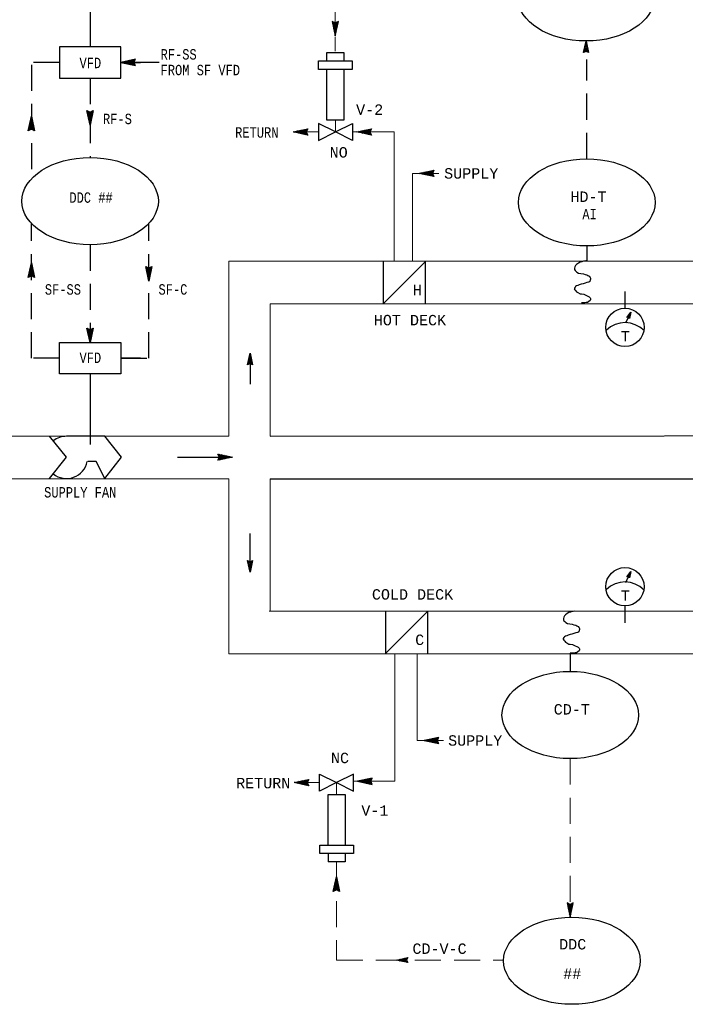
# Model space of a CAD drawing. Header units: inches. Extents: x 2.3 to 31, y 2.5 to 18.9.
# Tile 4 of 6: x 16.5 to 22.9, y 4.2 to 13.7. Entities that reach past the tile are written whole.
import ezdxf
from ezdxf.enums import TextEntityAlignment as Align

# ---------------------------------------------------------------- set-up
doc = ezdxf.new("R2010")
doc.units = ezdxf.units.IN
doc.header["$MEASUREMENT"] = 0
doc.linetypes.add('DASHED', pattern=[0.75, 0.5, -0.25])
doc.linetypes.add('HIDDEN', pattern=[0.375, 0.25, -0.125])
for name, color, linetype, lineweight in [('M-ANNO-SYMB', 6, 'Continuous', 30), ('M-ANNO-TEXT', 2, 'Continuous', 30), ('M-DIAG-GRPH', 6, 'Continuous', 13)]:
    doc.layers.add(name, color=color, linetype=linetype, lineweight=lineweight)
doc.styles.add('CONTROLTXT', font='monotxt.shx')

msp = doc.modelspace()

# ---------------------------------------------------------------- linework, layer by layer
at = {"layer": 'M-ANNO-SYMB', "linetype": 'Continuous'}
for p, q in [((17.1974, 14.4084), (17.1974, 13.412)), ((19.5477, 13.6404), (19.5177, 13.6554)), ((19.5177, 13.6554), (19.5477, 13.5154)), ((19.5669, 13.6054), (19.5179, 13.6545)), ((19.5214, 13.6535), (19.5187, 13.6508)), ((19.5285, 13.65), (19.5205, 13.642)), ((19.565, 13.5966), (19.5208, 13.641)), ((19.5355, 13.6464), (19.5224, 13.6333)), ((19.5632, 13.5879), (19.5237, 13.6275)), ((19.5427, 13.6429), (19.5243, 13.6245)), ((19.5538, 13.6434), (19.5262, 13.6158)), ((19.5613, 13.5791), (19.5265, 13.614)), ((19.575, 13.654), (19.528, 13.6071)), ((19.5594, 13.5705), (19.5294, 13.6005)), ((19.5752, 13.6437), (19.5299, 13.5984)), ((19.5723, 13.6301), (19.5318, 13.5896)), ((19.5694, 13.6166), (19.5337, 13.5809)), ((19.5664, 13.6031), (19.5355, 13.5721)), ((19.5688, 13.6141), (19.5375, 13.6455)), ((19.5777, 13.6554), (19.5477, 13.6404)), ((19.5477, 13.5154), (19.5777, 13.6554)), ((19.5707, 13.6229), (19.5513, 13.6423)), ((19.5725, 13.6316), (19.5584, 13.6458)), ((19.5744, 13.6404), (19.5655, 13.6493)), ((19.5763, 13.6492), (19.5725, 13.6529)), ((19.5575, 13.5618), (19.5323, 13.587)), ((19.5557, 13.553), (19.5352, 13.5735)), ((19.5635, 13.5896), (19.5374, 13.5634)), ((19.5538, 13.5442), (19.5382, 13.56)), ((19.5607, 13.5761), (19.5393, 13.5546)), ((19.552, 13.5355), (19.541, 13.5465)), ((19.5578, 13.5626), (19.5412, 13.5459)), ((19.5549, 13.5491), (19.543, 13.5372)), ((19.5502, 13.5267), (19.5439, 13.533)), ((19.552, 13.5356), (19.5449, 13.5285)), ((19.5492, 13.5221), (19.5468, 13.5197)), ((19.5483, 13.518), (19.5468, 13.5195)), ((21.9331, 13.3839), (21.9626, 13.4134)), ((21.9376, 13.4054), (21.9597, 13.4275)), ((21.9689, 13.3839), (21.9394, 13.4134)), ((21.9421, 13.4269), (21.9567, 13.4412)), ((21.9641, 13.4054), (21.9423, 13.4275)), ((21.9597, 13.4269), (21.9453, 13.4412)), ((21.9468, 13.4483), (21.9537, 13.4552)), ((21.9549, 13.4483), (21.9483, 13.4552)), ((19.4666, 13.2756), (19.4666, 13.3566)), ((19.4666, 13.3566), (19.6287, 13.3566)), ((19.6287, 13.3566), (19.6287, 13.2756)), ((21.9286, 13.357), (21.9274, 13.3579)), ((21.9286, 13.3624), (21.9656, 13.3994)), ((21.9397, 13.3624), (21.9304, 13.3719)), ((21.951, 13.3681), (21.9334, 13.3857)), ((21.9734, 13.3624), (21.9364, 13.3994)), ((21.951, 13.3681), (21.9683, 13.3857)), ((21.962, 13.3624), (21.9713, 13.3719)), ((21.9734, 13.357), (21.9743, 13.3579)), ((17.6314, 13.292), (17.4914, 13.262)), ((17.4914, 13.262), (17.6314, 13.232)), ((17.5117, 13.2577), (17.5045, 13.2648)), ((17.5115, 13.2577), (17.5225, 13.2687)), ((17.5252, 13.2548), (17.5133, 13.2667)), ((17.5203, 13.2559), (17.536, 13.2715)), ((17.5387, 13.2519), (17.5219, 13.2685)), ((17.529, 13.254), (17.5495, 13.2745)), ((17.5522, 13.249), (17.5307, 13.2704)), ((17.5378, 13.2522), (17.5631, 13.2774)), ((17.5657, 13.2462), (17.5394, 13.2723)), ((17.5465, 13.2503), (17.5766, 13.2803)), ((17.5792, 13.2433), (17.5482, 13.2742)), ((17.5552, 13.2484), (17.5901, 13.2832)), ((17.5927, 13.2403), (17.5569, 13.276)), ((17.5639, 13.2465), (17.6036, 13.286)), ((17.6062, 13.2374), (17.5657, 13.2779)), ((17.5727, 13.2447), (17.6171, 13.2889)), ((17.6197, 13.2345), (17.5744, 13.2798)), ((17.5814, 13.2428), (17.6306, 13.2918)), ((17.6301, 13.2347), (17.5832, 13.2817)), ((17.5902, 13.2409), (17.6216, 13.2722)), ((17.6194, 13.2559), (17.5918, 13.2835)), ((17.5989, 13.239), (17.6183, 13.2584)), ((17.6189, 13.267), (17.6006, 13.2854)), ((17.6077, 13.2372), (17.6218, 13.2513)), ((17.6224, 13.2742), (17.6093, 13.2873)), ((17.6164, 13.262), (17.6314, 13.292)), ((17.6314, 13.232), (17.6164, 13.262)), ((17.6164, 13.2353), (17.6253, 13.2442)), ((17.6261, 13.2812), (17.6181, 13.2892)), ((17.6252, 13.2334), (17.6289, 13.2372)), ((17.6296, 13.2883), (17.6268, 13.291)), ((19.3856, 13.1946), (19.3856, 13.2756)), ((19.3856, 13.2756), (19.6287, 13.2756)), ((19.6287, 13.2756), (19.7097, 13.2756)), ((19.7097, 13.2756), (19.7097, 13.1946)), ((19.7097, 13.1946), (19.3856, 13.1946)), ((17.1674, 12.7999), (17.1974, 12.7849)), ((17.1974, 12.6599), (17.1674, 12.7999)), ((17.1688, 12.7937), (17.1726, 12.7974)), ((17.1699, 12.7882), (17.2152, 12.7429)), ((17.1701, 12.7986), (17.2171, 12.7517)), ((17.1707, 12.7849), (17.1796, 12.7938)), ((17.1726, 12.7762), (17.1867, 12.7903)), ((17.1728, 12.7747), (17.2133, 12.7342)), ((17.1744, 12.7674), (17.1938, 12.7868)), ((17.1757, 12.7612), (17.2115, 12.7254)), ((17.1763, 12.7587), (17.2076, 12.7901)), ((17.1782, 12.7499), (17.2272, 12.7991)), ((17.1801, 12.7412), (17.2243, 12.7856)), ((17.1819, 12.7324), (17.2215, 12.7721)), ((17.1838, 12.7237), (17.2186, 12.7586)), ((17.1913, 12.7879), (17.219, 12.7603)), ((17.2275, 12.7999), (17.1974, 12.6599)), ((17.1974, 12.7849), (17.2275, 12.7999)), ((17.2025, 12.7874), (17.2208, 12.7691)), ((17.2096, 12.7909), (17.2227, 12.7778)), ((17.2166, 12.7946), (17.2246, 12.7866)), ((16.6043, 12.6053), (16.6343, 12.7453)), ((16.6516, 12.664), (16.6074, 12.6196)), ((16.6498, 12.6728), (16.6103, 12.6331)), ((16.6479, 12.6815), (16.6131, 12.6467)), ((16.646, 12.6902), (16.616, 12.6602)), ((16.6618, 12.617), (16.6165, 12.6623)), ((16.6589, 12.6305), (16.6184, 12.671)), ((16.6441, 12.6989), (16.6189, 12.6737)), ((16.656, 12.644), (16.6203, 12.6798)), ((16.6423, 12.7077), (16.6218, 12.6872)), ((16.653, 12.6575), (16.6221, 12.6885)), ((16.6501, 12.671), (16.624, 12.6973)), ((16.6404, 12.7164), (16.6248, 12.7007)), ((16.6473, 12.6845), (16.6259, 12.706)), ((16.6386, 12.7252), (16.6276, 12.7142)), ((16.6444, 12.698), (16.6278, 12.7148)), ((16.6415, 12.7115), (16.6296, 12.7234)), ((16.6368, 12.7339), (16.6305, 12.7277)), ((16.6386, 12.725), (16.6315, 12.7322)), ((16.6349, 12.7427), (16.6334, 12.7412)), ((16.6358, 12.7385), (16.6334, 12.7409)), ((16.6343, 12.7453), (16.6643, 12.6053)), ((17.1787, 12.7477), (17.2096, 12.7167)), ((17.1816, 12.7342), (17.2077, 12.7079)), ((17.1844, 12.7207), (17.2058, 12.6992)), ((17.1857, 12.7151), (17.2157, 12.7451)), ((17.1873, 12.7072), (17.204, 12.6904)), ((17.1876, 12.7063), (17.2128, 12.7316)), ((17.1894, 12.6975), (17.21, 12.7181)), ((17.1902, 12.6937), (17.2021, 12.6818)), ((17.1913, 12.6888), (17.207, 12.7045)), ((17.1931, 12.68), (17.2041, 12.691)), ((17.1931, 12.6802), (17.2002, 12.673)), ((17.1949, 12.6713), (17.2012, 12.6775)), ((17.1959, 12.6667), (17.1983, 12.6643)), ((17.1968, 12.6625), (17.1983, 12.664)), ((16.6343, 12.6203), (16.6043, 12.6053)), ((16.6535, 12.6553), (16.6045, 12.6061)), ((16.6151, 12.6106), (16.6071, 12.6186)), ((16.6221, 12.6143), (16.609, 12.6274)), ((16.6293, 12.6178), (16.6109, 12.6361)), ((16.6404, 12.6173), (16.6128, 12.6449)), ((16.6616, 12.6066), (16.6146, 12.6535)), ((16.6554, 12.6465), (16.6241, 12.6151)), ((16.6643, 12.6053), (16.6343, 12.6203)), ((16.6573, 12.6378), (16.6379, 12.6184)), ((16.6591, 12.629), (16.645, 12.6149)), ((16.661, 12.6203), (16.6521, 12.6114)), ((16.6629, 12.6115), (16.6591, 12.6078)), ((19.1431, 12.5949), (19.2831, 12.6249)), ((19.2831, 12.5649), (19.1431, 12.5949)), ((19.1457, 12.5956), (19.1472, 12.5941)), ((19.1498, 12.5964), (19.1474, 12.5941)), ((19.1544, 12.5974), (19.1607, 12.5912)), ((19.1633, 12.5993), (19.1562, 12.5922)), ((19.1632, 12.5993), (19.1742, 12.5883)), ((19.1768, 12.6022), (19.1649, 12.5903)), ((19.1719, 12.6011), (19.1877, 12.5854)), ((19.1903, 12.6051), (19.1736, 12.5884)), ((19.1807, 12.6029), (19.2012, 12.5824)), ((19.2038, 12.6079), (19.1823, 12.5865)), ((19.1894, 12.6048), (19.2147, 12.5795)), ((19.2173, 12.6108), (19.1911, 12.5847)), ((19.1982, 12.6067), (19.2282, 12.5767)), ((19.2308, 12.6137), (19.1998, 12.5828)), ((19.2068, 12.6086), (19.2417, 12.5738)), ((19.2443, 12.6167), (19.2086, 12.5809)), ((19.2156, 12.6104), (19.2552, 12.5709)), ((19.2578, 12.6196), (19.2173, 12.579)), ((19.2243, 12.6123), (19.2687, 12.568)), ((19.2713, 12.6224), (19.2261, 12.5772)), ((19.2331, 12.6142), (19.2822, 12.5652)), ((19.2817, 12.6223), (19.2348, 12.5753)), ((19.2418, 12.6161), (19.2732, 12.5848)), ((19.2711, 12.6011), (19.2435, 12.5734)), ((19.2506, 12.6179), (19.27, 12.5986)), ((19.2706, 12.5899), (19.2522, 12.5715)), ((19.2593, 12.6198), (19.2735, 12.6057)), ((19.2741, 12.5828), (19.261, 12.5697)), ((19.2831, 12.6249), (19.2681, 12.5949)), ((19.2681, 12.6217), (19.277, 12.6128)), ((19.2681, 12.5949), (19.2831, 12.5649)), ((19.2777, 12.5758), (19.2697, 12.5678)), ((19.2768, 12.6236), (19.2806, 12.6198)), ((19.2812, 12.5687), (19.2785, 12.5659)), ((19.7552, 12.5949), (19.8952, 12.6249)), ((19.8952, 12.5649), (19.7552, 12.5949)), ((19.7578, 12.5956), (19.7593, 12.5941)), ((19.762, 12.5964), (19.7596, 12.5941)), ((19.7666, 12.5974), (19.7728, 12.5912)), ((19.7755, 12.5993), (19.7683, 12.5922)), ((19.7753, 12.5993), (19.7863, 12.5883)), ((19.789, 12.6022), (19.7771, 12.5903)), ((19.7841, 12.6011), (19.7998, 12.5854)), ((19.8025, 12.6051), (19.7857, 12.5884)), ((19.7928, 12.6029), (19.8134, 12.5824)), ((19.816, 12.6079), (19.7945, 12.5865)), ((19.8016, 12.6048), (19.8269, 12.5795)), ((19.8295, 12.6108), (19.8032, 12.5847)), ((19.8104, 12.6067), (19.8404, 12.5767)), ((19.843, 12.6137), (19.812, 12.5828)), ((19.819, 12.6086), (19.8539, 12.5738)), ((19.8565, 12.6167), (19.8207, 12.5809)), ((19.8277, 12.6104), (19.8674, 12.5709)), ((19.87, 12.6196), (19.8295, 12.579)), ((19.8365, 12.6123), (19.8809, 12.568)), ((19.8835, 12.6224), (19.8382, 12.5772)), ((19.8452, 12.6142), (19.8944, 12.5652)), ((19.8939, 12.6223), (19.847, 12.5753)), ((19.854, 12.6161), (19.8854, 12.5848)), ((19.8832, 12.6011), (19.8556, 12.5734)), ((19.8627, 12.6179), (19.8821, 12.5986)), ((19.8827, 12.5899), (19.8644, 12.5715)), ((19.8715, 12.6198), (19.8856, 12.6057)), ((19.8862, 12.5828), (19.8731, 12.5697)), ((19.8952, 12.6249), (19.8802, 12.5949)), ((19.8802, 12.6217), (19.8891, 12.6128)), ((19.8802, 12.5949), (19.8952, 12.5649)), ((19.8899, 12.5758), (19.8819, 12.5678)), ((19.889, 12.6236), (19.8927, 12.6198)), ((19.8934, 12.5687), (19.8906, 12.5659)), ((20.3528, 12.1979), (20.4928, 12.2279)), ((20.4928, 12.1679), (20.3528, 12.1979)), ((20.3554, 12.1985), (20.3569, 12.197)), ((20.3595, 12.1994), (20.3572, 12.197)), ((20.3642, 12.2004), (20.3704, 12.1941)), ((20.373, 12.2023), (20.3659, 12.1951)), ((20.3729, 12.2023), (20.3839, 12.1912)), ((20.3866, 12.2051), (20.3747, 12.1932)), ((20.3817, 12.204), (20.3974, 12.1884)), ((20.4001, 12.208), (20.3833, 12.1914)), ((20.3904, 12.2059), (20.4109, 12.1854)), ((20.4136, 12.2109), (20.3921, 12.1895)), ((20.3992, 12.2078), (20.4244, 12.1825)), ((20.4271, 12.2138), (20.4008, 12.1876)), ((20.4079, 12.2096), (20.4379, 12.1796)), ((20.4406, 12.2166), (20.4096, 12.1857)), ((20.4166, 12.2115), (20.4514, 12.1767)), ((20.4541, 12.2196), (20.4183, 12.1839)), ((20.4253, 12.2134), (20.4649, 12.1739)), ((20.4676, 12.2225), (20.4271, 12.182)), ((20.4341, 12.2153), (20.4785, 12.171)), ((20.4811, 12.2254), (20.4358, 12.1801)), ((20.4428, 12.2171), (20.492, 12.1681)), ((20.4915, 12.2253), (20.4446, 12.1782)), ((20.4516, 12.219), (20.483, 12.1877)), ((20.4808, 12.204), (20.4532, 12.1764)), ((20.4603, 12.2209), (20.4797, 12.2015)), ((20.4803, 12.1929), (20.4619, 12.1745)), ((20.4691, 12.2228), (20.4832, 12.2086)), ((20.4838, 12.1857), (20.4707, 12.1726)), ((20.4928, 12.2279), (20.4778, 12.1979)), ((20.4778, 12.2246), (20.4867, 12.2158)), ((20.4778, 12.1979), (20.4928, 12.1679)), ((20.4866, 12.2265), (20.4903, 12.2228)), ((20.4875, 12.1787), (20.4795, 12.1707)), ((20.491, 12.1716), (20.4882, 12.1689)), ((16.6043, 11.2), (16.6343, 11.34)), ((16.6349, 11.3374), (16.6334, 11.3359)), ((16.6358, 11.3333), (16.6334, 11.3356)), ((16.6343, 11.34), (16.6643, 11.2)), ((20.0064, 11.3528), (20.0064, 10.9442)), ((16.6535, 11.25), (16.6045, 11.2009)), ((16.6516, 11.2587), (16.6074, 11.2144)), ((16.6498, 11.2675), (16.6103, 11.2279)), ((16.6404, 11.212), (16.6128, 11.2396)), ((16.6479, 11.2762), (16.6131, 11.2414)), ((16.6616, 11.2014), (16.6146, 11.2482)), ((16.646, 11.2849), (16.616, 11.2549)), ((16.6618, 11.2117), (16.6165, 11.257)), ((16.6589, 11.2252), (16.6184, 11.2657)), ((16.6441, 11.2936), (16.6189, 11.2684)), ((16.656, 11.2387), (16.6203, 11.2745)), ((16.6423, 11.3024), (16.6218, 11.2819)), ((16.653, 11.2522), (16.6221, 11.2832)), ((16.6501, 11.2657), (16.624, 11.292)), ((16.6554, 11.2412), (16.6241, 11.2099)), ((16.6404, 11.3111), (16.6248, 11.2954)), ((16.6473, 11.2792), (16.6259, 11.3008)), ((16.6386, 11.3199), (16.6276, 11.3089)), ((16.6444, 11.2927), (16.6278, 11.3095)), ((16.6415, 11.3063), (16.6296, 11.3181)), ((16.6368, 11.3286), (16.6305, 11.3224)), ((16.6386, 11.3198), (16.6315, 11.3269)), ((17.7306, 11.3039), (17.7606, 11.2889)), ((17.7606, 11.1639), (17.7306, 11.3039)), ((17.732, 11.2977), (17.7358, 11.3014)), ((17.7331, 11.2922), (17.7784, 11.2469)), ((17.7333, 11.3025), (17.7803, 11.2556)), ((17.7339, 11.2889), (17.7428, 11.2978)), ((17.7358, 11.2801), (17.7499, 11.2943)), ((17.736, 11.2786), (17.7765, 11.2381)), ((17.7376, 11.2714), (17.757, 11.2908)), ((17.7389, 11.2651), (17.7746, 11.2294)), ((17.7395, 11.2626), (17.7708, 11.294)), ((17.7414, 11.2539), (17.7904, 11.303)), ((17.7419, 11.2516), (17.7728, 11.2206)), ((17.7433, 11.2451), (17.7875, 11.2895)), ((17.7451, 11.2364), (17.7846, 11.276)), ((17.747, 11.2276), (17.7818, 11.2625)), ((17.7489, 11.219), (17.7789, 11.249)), ((17.7545, 11.2919), (17.7821, 11.2643)), ((17.7906, 11.3039), (17.7606, 11.1639)), ((17.7606, 11.2889), (17.7906, 11.3039)), ((17.7656, 11.2914), (17.784, 11.273)), ((17.7728, 11.2949), (17.7859, 11.2818)), ((17.7798, 11.2985), (17.7878, 11.2905)), ((17.7869, 11.302), (17.7896, 11.2993)), ((16.6343, 11.215), (16.6043, 11.2)), ((16.608, 11.2019), (16.6053, 11.2046)), ((16.6151, 11.2054), (16.6071, 11.2134)), ((16.6221, 11.209), (16.609, 11.2221)), ((16.6293, 11.2125), (16.6109, 11.2309)), ((16.6643, 11.2), (16.6343, 11.215)), ((16.6573, 11.2325), (16.6379, 11.2131)), ((16.6591, 11.2237), (16.645, 11.2096)), ((16.661, 11.215), (16.6521, 11.2061)), ((16.6629, 11.2062), (16.6591, 11.2025)), ((17.7448, 11.2381), (17.7709, 11.2119)), ((17.7476, 11.2246), (17.769, 11.2031)), ((17.7505, 11.2111), (17.7671, 11.1944)), ((17.7508, 11.2103), (17.776, 11.2355)), ((17.7526, 11.2015), (17.7731, 11.222)), ((17.7534, 11.1976), (17.7653, 11.1857)), ((17.7545, 11.1928), (17.7701, 11.2085)), ((17.7563, 11.184), (17.7673, 11.195)), ((17.7563, 11.1841), (17.7634, 11.177)), ((17.7581, 11.1752), (17.7644, 11.1815)), ((17.7591, 11.1706), (17.7615, 11.1682)), ((17.76, 11.1665), (17.7615, 11.168)), ((22.3423, 10.8165), (22.3792, 10.8668)), ((22.3792, 10.8668), (22.3662, 10.8058)), ((22.3569, 10.8171), (22.3423, 10.8165)), ((22.3708, 10.8276), (22.3426, 10.8168)), ((22.3476, 10.8167), (22.3459, 10.8213)), ((22.3716, 10.8314), (22.3461, 10.8217)), ((22.351, 10.8169), (22.3482, 10.8245)), ((22.3725, 10.8352), (22.3497, 10.8265)), ((22.3545, 10.817), (22.3505, 10.8276)), ((22.37, 10.8238), (22.352, 10.8169)), ((22.3588, 10.8148), (22.3528, 10.8307)), ((22.3733, 10.839), (22.3532, 10.8314)), ((22.3654, 10.8068), (22.3551, 10.8338)), ((22.3741, 10.8428), (22.3568, 10.8362)), ((22.3662, 10.8058), (22.3569, 10.8171)), ((22.3673, 10.8109), (22.3574, 10.837)), ((22.3692, 10.82), (22.358, 10.8157)), ((22.3685, 10.8168), (22.3597, 10.8401)), ((22.3684, 10.8162), (22.3602, 10.8131)), ((22.3749, 10.8466), (22.3603, 10.8411)), ((22.3698, 10.8227), (22.362, 10.8433)), ((22.3676, 10.8124), (22.3625, 10.8104)), ((22.3757, 10.8504), (22.3639, 10.8459)), ((22.371, 10.8286), (22.3643, 10.8464)), ((22.3667, 10.8085), (22.3646, 10.8077)), ((22.3723, 10.8345), (22.3666, 10.8496)), ((22.3765, 10.8542), (22.3675, 10.8508)), ((22.3736, 10.8403), (22.3689, 10.8527)), ((22.3774, 10.858), (22.371, 10.8556)), ((22.3748, 10.8462), (22.3712, 10.8558)), ((22.3761, 10.8521), (22.3735, 10.8589)), ((17.1674, 10.7143), (17.1974, 10.6993)), ((17.1974, 10.5743), (17.1674, 10.7143)), ((17.1688, 10.7081), (17.1726, 10.7118)), ((17.1699, 10.7026), (17.2152, 10.6573)), ((17.1701, 10.713), (17.2171, 10.6661)), ((17.1707, 10.6993), (17.1796, 10.7082)), ((17.1726, 10.6906), (17.1867, 10.7047)), ((17.1728, 10.6891), (17.2133, 10.6486)), ((17.1744, 10.6818), (17.1938, 10.7012)), ((17.1757, 10.6756), (17.2115, 10.6398)), ((17.1763, 10.6731), (17.2076, 10.7045)), ((17.1782, 10.6643), (17.2272, 10.7135)), ((17.1801, 10.6556), (17.2243, 10.7)), ((17.1819, 10.6468), (17.2215, 10.6865)), ((17.1838, 10.6381), (17.2186, 10.673)), ((17.1913, 10.7023), (17.219, 10.6747)), ((17.2275, 10.7143), (17.1974, 10.5743)), ((17.1974, 10.6993), (17.2275, 10.7143)), ((17.2025, 10.7018), (17.2208, 10.6835)), ((17.2096, 10.7053), (17.2227, 10.6922)), ((17.2166, 10.709), (17.2246, 10.701)), ((17.2237, 10.7125), (17.2265, 10.7097)), ((17.1787, 10.6621), (17.2096, 10.6311)), ((17.1816, 10.6486), (17.2077, 10.6223)), ((17.1844, 10.6351), (17.2058, 10.6136)), ((17.1857, 10.6294), (17.2157, 10.6595)), ((17.1873, 10.6216), (17.204, 10.6048)), ((17.1876, 10.6207), (17.2128, 10.646)), ((17.1894, 10.6119), (17.21, 10.6324)), ((17.1902, 10.6081), (17.2021, 10.5962)), ((17.1913, 10.6032), (17.207, 10.6189)), ((17.1931, 10.5944), (17.2041, 10.6054)), ((17.1931, 10.5946), (17.2002, 10.5874)), ((17.1949, 10.5857), (17.2012, 10.5919)), ((17.1959, 10.5811), (17.1983, 10.5787)), ((17.1968, 10.5769), (17.1983, 10.5784)), ((18.7079, 10.3674), (18.7449, 10.4044)), ((18.7124, 10.3889), (18.742, 10.4184)), ((18.7303, 10.3731), (18.7127, 10.3907)), ((18.7527, 10.3674), (18.7157, 10.4044)), ((18.7169, 10.4104), (18.739, 10.4324)), ((18.7482, 10.3889), (18.7187, 10.4184)), ((18.7217, 10.4318), (18.736, 10.4462)), ((18.7438, 10.4104), (18.7217, 10.4324)), ((18.739, 10.4318), (18.7247, 10.4462)), ((18.7261, 10.4533), (18.733, 10.4599)), ((18.7345, 10.4533), (18.7276, 10.4599)), ((18.7303, 10.3731), (18.7476, 10.3907)), ((17.1974, 10.2743), (17.1974, 9.5974)), ((16.8055, 9.677), (16.9676, 9.4745)), ((17.3372, 9.677), (16.9726, 9.677)), ((17.4992, 9.4745), (17.3372, 9.677)), ((16.9676, 9.4745), (16.8055, 9.2719)), ((17.3372, 9.2719), (17.4992, 9.4745)), ((18.0367, 9.4759), (18.4823, 9.4759)), ((18.1177, 9.4759), (18.5633, 9.4759)), ((18.4383, 9.4759), (18.4233, 9.5059)), ((18.4233, 9.5059), (18.5633, 9.4759)), ((18.4233, 9.4458), (18.4383, 9.4759)), ((18.5633, 9.4759), (18.4233, 9.4458)), ((18.4733, 9.4566), (18.4242, 9.5056)), ((18.4247, 9.4485), (18.4716, 9.4955)), ((18.4252, 9.5021), (18.4279, 9.5049)), ((18.4295, 9.4472), (18.4258, 9.451)), ((18.4287, 9.495), (18.4367, 9.503)), ((18.4383, 9.4491), (18.4294, 9.458)), ((18.4323, 9.488), (18.4454, 9.5011)), ((18.447, 9.451), (18.4329, 9.4651)), ((18.4646, 9.4547), (18.4332, 9.486)), ((18.435, 9.4483), (18.4803, 9.4936)), ((18.4353, 9.4697), (18.4629, 9.4974)), ((18.4358, 9.4809), (18.4542, 9.4992)), ((18.4558, 9.4528), (18.4364, 9.4722)), ((18.4821, 9.4585), (18.4377, 9.5027)), ((18.4485, 9.4512), (18.4891, 9.4917)), ((18.4908, 9.4604), (18.4512, 9.4999)), ((18.4621, 9.4541), (18.4978, 9.4899)), ((18.4996, 9.4622), (18.4647, 9.497)), ((18.4756, 9.4571), (18.5066, 9.488)), ((18.5082, 9.4641), (18.4782, 9.4941)), ((18.4891, 9.46), (18.5153, 9.4861)), ((18.5169, 9.466), (18.4917, 9.4912)), ((18.5026, 9.4629), (18.5241, 9.4842)), ((18.5257, 9.4679), (18.5052, 9.4884)), ((18.5161, 9.4657), (18.5328, 9.4824)), ((18.5344, 9.4697), (18.5187, 9.4854)), ((18.5296, 9.4686), (18.5414, 9.4805)), ((18.5432, 9.4715), (18.5322, 9.4825)), ((18.5431, 9.4715), (18.5502, 9.4786)), ((18.5519, 9.4734), (18.5457, 9.4796)), ((18.5566, 9.4744), (18.559, 9.4767)), ((18.5607, 9.4752), (18.5592, 9.4767)), ((17.2561, 9.434), (17.1751, 9.434)), ((17.3372, 9.2719), (17.2561, 9.434)), ((18.7079, 8.4835), (18.7067, 8.4823)), ((18.7079, 8.4778), (18.7449, 8.4408)), ((18.719, 8.4778), (18.7097, 8.4685)), ((18.7124, 8.4563), (18.742, 8.4267)), ((18.7303, 8.4721), (18.7127, 8.4548)), ((18.7527, 8.4778), (18.7157, 8.4408)), ((18.7169, 8.4348), (18.739, 8.413)), ((18.7482, 8.4563), (18.7187, 8.4267)), ((18.7438, 8.4348), (18.7217, 8.413)), ((18.7217, 8.4133), (18.736, 8.399)), ((18.739, 8.4133), (18.7247, 8.399)), ((18.7303, 8.4721), (18.7476, 8.4548)), ((18.7417, 8.4778), (18.7506, 8.4685)), ((18.7527, 8.4835), (18.7536, 8.4823)), ((18.7261, 8.3918), (18.733, 8.3853)), ((18.7345, 8.3918), (18.7276, 8.3853)), ((22.3423, 8.3288), (22.3792, 8.379)), ((22.3569, 8.3294), (22.3423, 8.3288)), ((22.3708, 8.3398), (22.3426, 8.3291)), ((22.3476, 8.3289), (22.3459, 8.3336)), ((22.3716, 8.3437), (22.3461, 8.3339)), ((22.351, 8.3291), (22.3482, 8.3367)), ((22.3725, 8.3475), (22.3497, 8.3388)), ((22.3545, 8.3293), (22.3505, 8.3398)), ((22.37, 8.336), (22.352, 8.3291)), ((22.3588, 8.3271), (22.3528, 8.343)), ((22.3733, 8.3513), (22.3532, 8.3436)), ((22.3654, 8.3191), (22.3551, 8.3461)), ((22.3741, 8.355), (22.3568, 8.3485)), ((22.3662, 8.318), (22.3569, 8.3294)), ((22.3673, 8.3232), (22.3574, 8.3492)), ((22.3692, 8.3322), (22.358, 8.328)), ((22.3685, 8.329), (22.3597, 8.3524)), ((22.3684, 8.3284), (22.3602, 8.3253)), ((22.3749, 8.3588), (22.3603, 8.3533)), ((22.3698, 8.3349), (22.362, 8.3555)), ((22.3676, 8.3246), (22.3625, 8.3226)), ((22.3757, 8.3627), (22.3639, 8.3582)), ((22.371, 8.3408), (22.3643, 8.3587)), ((22.3667, 8.3208), (22.3646, 8.32)), ((22.3792, 8.379), (22.3662, 8.318)), ((22.3723, 8.3467), (22.3666, 8.3618)), ((22.3765, 8.3665), (22.3675, 8.363)), ((22.3736, 8.3526), (22.3689, 8.3649)), ((22.3774, 8.3703), (22.371, 8.3679)), ((22.3748, 8.3585), (22.3712, 8.3681)), ((22.3761, 8.3643), (22.3735, 8.3712)), ((20.0298, 7.9979), (20.0298, 7.5893)), ((20.5391, 6.7881), (20.3991, 6.7581)), ((20.3991, 6.7581), (20.5391, 6.7281)), ((20.4017, 6.7575), (20.4032, 6.759)), ((20.4059, 6.7566), (20.4035, 6.759)), ((20.4105, 6.7556), (20.4167, 6.7619)), ((20.4194, 6.7537), (20.4122, 6.7609)), ((20.4192, 6.7537), (20.4302, 6.7647)), ((20.4329, 6.7509), (20.421, 6.7627)), ((20.428, 6.752), (20.4437, 6.7676)), ((20.4464, 6.748), (20.4296, 6.7646)), ((20.4367, 6.7501), (20.4572, 6.7706)), ((20.4599, 6.7451), (20.4384, 6.7665)), ((20.4455, 6.7482), (20.4707, 6.7735)), ((20.4734, 6.7422), (20.4471, 6.7684)), ((20.4542, 6.7464), (20.4843, 6.7764)), ((20.4869, 6.7394), (20.4559, 6.7703)), ((20.4629, 6.7445), (20.4978, 6.7793)), ((20.5004, 6.7364), (20.4646, 6.7721)), ((20.4716, 6.7426), (20.5113, 6.7821)), ((20.5139, 6.7335), (20.4734, 6.774)), ((20.4804, 6.7407), (20.5248, 6.785)), ((20.5274, 6.7306), (20.4821, 6.7759)), ((20.4891, 6.7389), (20.5383, 6.7879)), ((20.5378, 6.7307), (20.4909, 6.7778)), ((20.4979, 6.737), (20.5293, 6.7683)), ((20.5271, 6.752), (20.4995, 6.7796)), ((20.5066, 6.7351), (20.526, 6.7545)), ((20.5266, 6.7631), (20.5083, 6.7815)), ((20.5154, 6.7332), (20.5295, 6.7474)), ((20.5301, 6.7703), (20.517, 6.7834)), ((20.5241, 6.7581), (20.5391, 6.7881)), ((20.5391, 6.7281), (20.5241, 6.7581)), ((20.5241, 6.7314), (20.533, 6.7402)), ((20.5338, 6.7773), (20.5258, 6.7853)), ((20.5329, 6.7295), (20.5366, 6.7332)), ((20.5373, 6.7844), (20.5345, 6.7871)), ((19.1527, 6.3543), (19.2927, 6.3843)), ((19.2927, 6.3243), (19.1527, 6.3543)), ((19.1553, 6.3549), (19.1568, 6.3534)), ((19.1594, 6.3558), (19.1571, 6.3534)), ((19.1641, 6.3568), (19.1703, 6.3506)), ((19.1729, 6.3587), (19.1658, 6.3516)), ((19.1728, 6.3587), (19.1838, 6.3477)), ((19.1864, 6.3616), (19.1746, 6.3497)), ((19.1816, 6.3605), (19.1973, 6.3448)), ((19.1999, 6.3645), (19.1832, 6.3478)), ((19.1903, 6.3623), (19.2108, 6.3418)), ((19.2135, 6.3673), (19.1919, 6.3459)), ((19.1991, 6.3642), (19.2243, 6.3389)), ((19.227, 6.3702), (19.2007, 6.3441)), ((19.2078, 6.3661), (19.2378, 6.3361)), ((19.2405, 6.3731), (19.2094, 6.3422)), ((19.2165, 6.368), (19.2513, 6.3332)), ((19.254, 6.3761), (19.2182, 6.3403)), ((19.2252, 6.3698), (19.2648, 6.3303)), ((19.2675, 6.379), (19.227, 6.3384)), ((19.234, 6.3717), (19.2783, 6.3274)), ((19.281, 6.3818), (19.2357, 6.3366)), ((19.2427, 6.3736), (19.2918, 6.3246)), ((19.2913, 6.3817), (19.2445, 6.3347)), ((19.2515, 6.3755), (19.2828, 6.3442)), ((19.2807, 6.3605), (19.2531, 6.3328)), ((19.2602, 6.3773), (19.2796, 6.3579)), ((19.2802, 6.3493), (19.2618, 6.3309)), ((19.269, 6.3792), (19.2831, 6.3651)), ((19.2837, 6.3422), (19.2706, 6.3291)), ((19.2927, 6.3843), (19.2777, 6.3543)), ((19.2777, 6.3811), (19.2866, 6.3722)), ((19.2777, 6.3543), (19.2927, 6.3243)), ((19.2873, 6.3352), (19.2793, 6.3272)), ((19.2865, 6.383), (19.2902, 6.3792)), ((19.2908, 6.3281), (19.2881, 6.3253)), ((19.9021, 6.3964), (19.762, 6.3664)), ((19.762, 6.3664), (19.9021, 6.3364)), ((19.7647, 6.3657), (19.7662, 6.3672)), ((19.7688, 6.3649), (19.7664, 6.3672)), ((19.7734, 6.3639), (19.7797, 6.3701)), ((19.7823, 6.362), (19.7752, 6.3691)), ((19.7822, 6.362), (19.7932, 6.373)), ((19.7958, 6.3591), (19.7839, 6.371)), ((19.7909, 6.3602), (19.8067, 6.3759)), ((19.8093, 6.3562), (19.7925, 6.3729)), ((19.7997, 6.3584), (19.8202, 6.3789)), ((19.8228, 6.3534), (19.8013, 6.3747)), ((19.8084, 6.3565), (19.8337, 6.3817)), ((19.8363, 6.3505), (19.81, 6.3766)), ((19.8172, 6.3546), (19.8472, 6.3846)), ((19.8498, 6.3476), (19.8188, 6.3785)), ((19.8258, 6.3527), (19.8607, 6.3875)), ((19.8633, 6.3446), (19.8275, 6.3804)), ((19.8345, 6.3509), (19.8742, 6.3904)), ((19.8768, 6.3417), (19.8363, 6.3822)), ((19.8433, 6.349), (19.8877, 6.3932)), ((19.8903, 6.3389), (19.845, 6.3841)), ((19.852, 6.3471), (19.9012, 6.3961)), ((19.9007, 6.339), (19.8538, 6.386)), ((19.8608, 6.3452), (19.8922, 6.3765)), ((19.8901, 6.3602), (19.8624, 6.3879)), ((19.8696, 6.3434), (19.8889, 6.3627)), ((19.8896, 6.3714), (19.8712, 6.3897)), ((19.8783, 6.3415), (19.8924, 6.3556)), ((19.8931, 6.3785), (19.8799, 6.3916)), ((19.8871, 6.3664), (19.9021, 6.3964)), ((19.9021, 6.3364), (19.8871, 6.3664)), ((19.8871, 6.3396), (19.8959, 6.3485)), ((19.8967, 6.3855), (19.8887, 6.3935)), ((19.8958, 6.3377), (19.8996, 6.3415)), ((19.9002, 6.3926), (19.8974, 6.3954)), ((19.3987, 5.7547), (19.7228, 5.7547)), ((19.3987, 5.6736), (19.3987, 5.7547)), ((19.4798, 5.6736), (19.3987, 5.6736)), ((19.7228, 5.6736), (19.4798, 5.6736)), ((19.4798, 5.6736), (19.4798, 5.5926)), ((19.6418, 5.6736), (19.6418, 5.5926)), ((19.7228, 5.7547), (19.7228, 5.6736)), ((19.6418, 5.5926), (19.4798, 5.5926)), ((21.7692, 5.2006), (21.7992, 5.0605)), ((21.7992, 5.1855), (21.7692, 5.2006)), ((21.8184, 5.1505), (21.7694, 5.1997)), ((21.7729, 5.1987), (21.7702, 5.1959)), ((21.78, 5.1952), (21.772, 5.1872)), ((21.8266, 5.1992), (21.7795, 5.1523)), ((21.7992, 5.0605), (21.8292, 5.2006)), ((21.8292, 5.2006), (21.7992, 5.1855)), ((21.8278, 5.1943), (21.8241, 5.1981)), ((21.8166, 5.1418), (21.7723, 5.1862)), ((21.787, 5.1916), (21.7739, 5.1784)), ((21.8147, 5.133), (21.7752, 5.1727)), ((21.7942, 5.1881), (21.7758, 5.1697)), ((21.8053, 5.1886), (21.7777, 5.1609)), ((21.8128, 5.1243), (21.778, 5.1592)), ((21.8109, 5.1157), (21.7809, 5.1457)), ((21.8267, 5.1888), (21.7814, 5.1435)), ((21.8238, 5.1753), (21.7833, 5.1348)), ((21.8091, 5.1069), (21.7838, 5.1322)), ((21.8209, 5.1618), (21.7852, 5.126)), ((21.8072, 5.0982), (21.7867, 5.1187)), ((21.8179, 5.1483), (21.787, 5.1173)), ((21.8151, 5.1348), (21.7889, 5.1085)), ((21.8203, 5.1593), (21.789, 5.1907)), ((21.8053, 5.0894), (21.7897, 5.1052)), ((21.8122, 5.1213), (21.7908, 5.0998)), ((21.8093, 5.1078), (21.7927, 5.091)), ((21.8222, 5.168), (21.8028, 5.1874)), ((21.8241, 5.1768), (21.8099, 5.1909)), ((21.8259, 5.1855), (21.8171, 5.1944)), ((21.8036, 5.0806), (21.7925, 5.0917)), ((21.8064, 5.0943), (21.7945, 5.0824)), ((21.8017, 5.0719), (21.7954, 5.0781)), ((21.8036, 5.0808), (21.7964, 5.0736)), ((21.8007, 5.0673), (21.7983, 5.0649)), ((21.7998, 5.0631), (21.7983, 5.0646)), ((20.1495, 4.6554), (20.1429, 4.6486)), ((20.1495, 4.6471), (20.1429, 4.6539)), ((20.171, 4.6599), (20.1566, 4.6456)), ((20.171, 4.6426), (20.1566, 4.6569)), ((20.1925, 4.6647), (20.1704, 4.6426)), ((20.1925, 4.6381), (20.1704, 4.6599)), ((20.2139, 4.6692), (20.1844, 4.6396)), ((20.2139, 4.6334), (20.1844, 4.6629)), ((20.2354, 4.6736), (20.1984, 4.6366)), ((20.2354, 4.6289), (20.1984, 4.6659)), ((20.2298, 4.6513), (20.2122, 4.6689)), ((20.2298, 4.6513), (20.2122, 4.634)), ((20.2354, 4.6626), (20.2262, 4.6719)), ((20.2354, 4.6399), (20.2262, 4.631)), ((20.2411, 4.6736), (20.2399, 4.6748)), ((20.2411, 4.6289), (20.2399, 4.628))]:
    msp.add_line(p, q, dxfattribs=at)
at = {"layer": 'M-ANNO-SYMB', "linetype": 'HIDDEN'}
for p, q in [((16.9035, 13.262), (16.6343, 13.262)), ((16.6343, 13.239), (16.6343, 12.1445)), ((17.4914, 13.262), (17.6821, 13.262)), ((21.9594, 12.3373), (21.9594, 13.2914)), ((17.1974, 13.112), (17.1974, 12.3495)), ((16.6343, 10.4243), (16.6343, 11.7183)), ((17.7606, 10.4243), (17.7606, 11.7183)), ((17.1974, 11.5134), (17.1974, 10.6401)), ((16.9035, 10.4243), (16.6343, 10.4243)), ((17.6821, 10.4243), (17.4914, 10.4243)), ((17.4914, 10.4243), (17.7606, 10.4243))]:
    msp.add_line(p, q, dxfattribs=at)
at = {"layer": 'M-ANNO-SYMB'}
for p, q in [((17.8595, 13.262), (17.6132, 13.262)), ((21.9582, 11.5014), (21.9582, 11.3624)), ((22.3325, 10.7627), (22.3545, 10.8116)), ((22.3325, 8.2749), (22.3545, 8.3239)), ((21.7998, 7.597), (21.7998, 7.4203)), ((19.5724, 5.3861), (19.5377, 5.3512)), ((19.5705, 5.3947), (19.5405, 5.3647)), ((19.5687, 5.4035), (19.5434, 5.3782)), ((19.5805, 5.3486), (19.5448, 5.3843)), ((19.5668, 5.4122), (19.5463, 5.3917)), ((19.5775, 5.3621), (19.5467, 5.3931)), ((19.5747, 5.3756), (19.5485, 5.4018)), ((19.5649, 5.421), (19.5493, 5.4052)), ((19.5718, 5.3891), (19.5504, 5.4106)), ((19.5632, 5.4297), (19.5522, 5.4187)), ((19.5689, 5.4026), (19.5523, 5.4193)), ((19.566, 5.4161), (19.5542, 5.428)), ((19.5613, 5.4385), (19.555, 5.4322)), ((19.5632, 5.4296), (19.556, 5.4367)), ((19.5594, 5.4472), (19.5579, 5.4457)), ((19.5603, 5.4431), (19.5579, 5.4455)), ((19.578, 5.3598), (19.529, 5.3107)), ((19.5325, 5.3117), (19.5298, 5.3144)), ((19.5397, 5.3152), (19.5317, 5.3232)), ((19.5762, 5.3686), (19.5319, 5.3242)), ((19.5467, 5.3188), (19.5335, 5.3319)), ((19.5743, 5.3773), (19.5348, 5.3377)), ((19.5538, 5.3223), (19.5354, 5.3407)), ((19.5649, 5.3218), (19.5373, 5.3494)), ((19.5862, 5.3112), (19.5392, 5.3581)), ((19.5863, 5.3216), (19.541, 5.3668)), ((19.5834, 5.3351), (19.5429, 5.3756)), ((19.5799, 5.3511), (19.5487, 5.3197)), ((19.5818, 5.3423), (19.5624, 5.3229)), ((19.5837, 5.3336), (19.5695, 5.3194)), ((19.5855, 5.3248), (19.5767, 5.3159)), ((19.5874, 5.3161), (19.5837, 5.3123))]:
    msp.add_line(p, q, dxfattribs=at)
at = {"layer": 'M-ANNO-SYMB', "linetype": 'DASHED'}
for p, q in [((22.3239, 11.0654), (22.3239, 10.9046)), ((22.3243, 8.0458), (22.3243, 7.885))]:
    msp.add_line(p, q, dxfattribs=at)
at = {"layer": 'M-ANNO-SYMB', "linetype": 'Continuous', "flags": 128}
for points in [[(19.6287, 13.1946), (19.6287, 12.7085), (19.4666, 12.7085), (19.4666, 13.1946)], [(19.5494, 12.5949), (19.3874, 12.6759), (19.3874, 12.5139), (19.5494, 12.5949), (19.7115, 12.6759), (19.7115, 12.5139), (19.5494, 12.5949)], [(20.4115, 10.9442), (20.4115, 11.3528), (20.0064, 10.9477)], [(21.9582, 11.3624), (21.95, 11.3574), (21.9355, 11.3559), (21.9257, 11.3544), (21.9095, 11.3494), (21.8932, 11.3446), (21.8772, 11.3364), (21.8607, 11.3236), (21.8494, 11.3139), (21.8447, 11.3009), (21.8412, 11.2896), (21.8412, 11.2764), (21.8462, 11.2669), (21.8527, 11.2589), (21.8642, 11.2491), (21.8802, 11.2409), (21.9012, 11.2359), (21.9257, 11.2329), (21.9417, 11.2279), (21.9597, 11.2231), (21.9695, 11.2168), (21.9822, 11.2118), (21.9905, 11.2003), (21.9937, 11.1923), (21.9937, 11.1843), (21.9922, 11.1743), (21.9872, 11.1616), (21.9777, 11.1533), (21.9597, 11.1503), (21.9417, 11.1438), (21.9222, 11.1373), (21.9047, 11.1338), (21.8867, 11.1276), (21.8737, 11.1226), (21.8607, 11.1178), (21.8494, 11.1113), (21.8462, 11.1048), (21.8397, 11.0968), (21.8397, 11.0903), (21.8382, 11.0888), (21.8447, 11.0806), (21.8527, 11.0708), (21.8607, 11.0611), (21.8737, 11.0548), (21.8932, 11.0416), (21.9062, 11.0416), (21.929, 11.0383), (21.9547, 11.0253), (21.9677, 11.0205), (21.9822, 11.0123), (21.9922, 11.0043), (21.9937, 10.9978), (21.9952, 10.9883), (21.9905, 10.9768), (21.9792, 10.9688), (21.9662, 10.9605), (21.9517, 10.959), (21.9387, 10.9573), (21.929, 10.9573), (21.9207, 10.9573), (21.9142, 10.9573), (21.9062, 10.9573)], [(20.435, 7.5893), (20.435, 7.9979), (20.0298, 7.5928)], [(21.8449, 7.9979), (21.8436, 7.9971), (21.8291, 7.9956), (21.8193, 7.9941), (21.8031, 7.9891), (21.7868, 7.9844), (21.7708, 7.9761), (21.7543, 7.9634), (21.743, 7.9536), (21.7383, 7.9406), (21.7348, 7.9294), (21.7348, 7.9161), (21.7398, 7.9066), (21.7463, 7.8986), (21.7578, 7.8889), (21.7738, 7.8806), (21.7948, 7.8756), (21.8193, 7.8726), (21.8353, 7.8676), (21.8533, 7.8629), (21.8631, 7.8566), (21.8758, 7.8516), (21.8841, 7.8401), (21.8873, 7.8321), (21.8873, 7.8241), (21.8858, 7.8141), (21.8808, 7.8013), (21.8713, 7.7931), (21.8533, 7.7901), (21.8353, 7.7836), (21.8158, 7.7771), (21.7983, 7.7736), (21.7803, 7.7673), (21.7673, 7.7623), (21.7543, 7.7576), (21.743, 7.7511), (21.7398, 7.7446), (21.7333, 7.7366), (21.7333, 7.7301), (21.7318, 7.7286), (21.7383, 7.7203), (21.7463, 7.7106), (21.7543, 7.7008), (21.7673, 7.6946), (21.7868, 7.6813), (21.7998, 7.6813), (21.8226, 7.6781), (21.8483, 7.6651), (21.8613, 7.6603), (21.8758, 7.6521), (21.8858, 7.6441), (21.8873, 7.6376), (21.8888, 7.6281), (21.8841, 7.6165), (21.8728, 7.6085), (21.8598, 7.6003), (21.8453, 7.5988), (21.8323, 7.597), (21.8226, 7.597), (21.8143, 7.597), (21.8078, 7.597), (21.7998, 7.597)], [(19.559, 6.3543), (19.7211, 6.2733), (19.7211, 6.4353), (19.559, 6.3543), (19.397, 6.2733), (19.397, 6.4353), (19.559, 6.3543)], [(19.4798, 5.7547), (19.4798, 6.2408), (19.6418, 6.2408), (19.6418, 5.7547)]]:
    msp.add_lwpolyline(points, dxfattribs=at)
at = {"layer": 'M-ANNO-SYMB', "flags": 128}
for points in [[(18.7303, 10.4724), (18.7303, 10.3238), (18.7303, 10.1749)], [(18.7303, 8.3727), (18.7303, 8.5217), (18.7303, 8.7446)]]:
    msp.add_lwpolyline(points, dxfattribs=at)
at = {"layer": 'M-ANNO-SYMB'}
for points in [[(18.924, 9.6769), (26.4811, 9.6834)], [(18.924, 9.2683), (23.1032, 9.2683)]]:
    msp.add_lwpolyline(points, dxfattribs=at)
for centre in [(22.3239, 10.7205), (22.3239, 8.2327)]:
    msp.add_circle(centre, 0.1841, dxfattribs=at)
for centre in [(22.3243, 10.5105), (22.3243, 8.0228)]:
    msp.add_arc(centre, 0.2554, 44.36924, 134.32469, dxfattribs=at)
at = {"layer": 'M-ANNO-SYMB', "linetype": 'Continuous'}
for radius, start, end in [(0.2025, 90, 128.70457), (0.2026, 231.29543, 348.46538)]:
    msp.add_arc((16.971, 9.4731), radius, start, end, dxfattribs=at)
at = {"layer": 'M-ANNO-SYMB'}
for centre, major_axis in [((21.951, 13.8854), (0.6544, 0)), ((17.1974, 11.9314), (0.6546, 0)), ((21.9582, 11.9194), (0.6544, 0)), ((21.7998, 7.0023), (0.6544, 0)), ((21.8153, 4.6453), (0.6544, 0))]:
    msp.add_ellipse(centre, major_axis=major_axis, ratio=0.638644, dxfattribs=at)
at = {"layer": 'M-ANNO-SYMB', "linetype": 'Continuous'}
for points in [[(16.9035, 13.112), (17.4914, 13.112), (17.4914, 13.412), (16.9035, 13.412)], [(21.9271, 13.3561), (21.951, 13.4674), (21.9749, 13.3561), (21.951, 13.3681)], [(16.9035, 10.5743), (17.4914, 10.5743), (17.4914, 10.2743), (16.9035, 10.2743)], [(18.7064, 10.3611), (18.7303, 10.4724), (18.7542, 10.3611), (18.7303, 10.3731)], [(18.7542, 8.484), (18.7303, 8.3727), (18.7064, 8.484), (18.7303, 8.4721)], [(20.2417, 4.6274), (20.1304, 4.6513), (20.2417, 4.6751), (20.2298, 4.6513)]]:
    msp.add_3dface(points, dxfattribs=at)
at = {"layer": 'M-ANNO-SYMB'}
msp.add_3dface([(19.5288, 5.3098), (19.5588, 5.4498), (19.5888, 5.3098), (19.5588, 5.3248)], dxfattribs=at)
at = {"layer": 'M-DIAG-GRPH', "color": 6, "linetype": 'HIDDEN'}
for p, q in [((19.5473, 13.8817), (19.5473, 13.3709)), ((19.5608, 5.5926), (19.5608, 4.6513))]:
    msp.add_line(p, q, dxfattribs=at)
at = {"layer": 'M-DIAG-GRPH', "color": 6, "linetype": 'Continuous'}
for p, q in [((19.5494, 12.7085), (19.5494, 12.5949)), ((19.3874, 12.5949), (19.1661, 12.5949)), ((18.924, 10.9473), (18.924, 9.6769)), ((23.1032, 10.9473), (18.924, 10.9473)), ((18.5259, 9.2683), (9.182, 9.2683)), ((18.924, 9.2683), (18.924, 7.9979)), ((23.1032, 7.5893), (18.5259, 7.5893)), ((19.397, 6.3543), (19.1757, 6.3543)), ((19.559, 6.2408), (19.559, 6.3543))]:
    msp.add_line(p, q, dxfattribs=at)
at = {"layer": 'M-DIAG-GRPH'}
for p, q in [((18.5259, 9.6769), (18.5259, 11.3559)), ((18.5259, 9.2683), (18.5259, 7.5893))]:
    msp.add_line(p, q, dxfattribs=at)
at = {"layer": 'M-DIAG-GRPH', "linetype": 'HIDDEN'}
for p, q in [((21.7998, 6.5844), (21.7998, 5.0631)), ((19.5608, 4.6513), (21.1609, 4.6513))]:
    msp.add_line(p, q, dxfattribs=at)
at = {"layer": 'M-DIAG-GRPH', "color": 6, "linetype": 'Continuous', "flags": 128}
for points in [[(20.1115, 11.3528), (20.1115, 12.5949), (19.7115, 12.5949)], [(20.2868, 11.3528), (20.2868, 12.1972), (20.5394, 12.1972)], [(18.5259, 11.3559), (23.1032, 11.3559)], [(10.2697, 9.6769), (18.5259, 9.6769)], [(18.9126, 7.9979), (23.1032, 7.9979)], [(20.1183, 7.5893), (20.1183, 6.3664), (19.7183, 6.3664)], [(20.3331, 7.5893), (20.3331, 6.7588), (20.5857, 6.7588)]]:
    msp.add_lwpolyline(points, dxfattribs=at)

# ---------------------------------------------------------------- texts
at = {"layer": 'M-ANNO-TEXT', "style": 'CONTROLTXT', "width": 0.8}
for s, p in [('RF-SS', (17.8729, 13.3894)), ('FROM SF VFD ', (17.8729, 13.2389)), ('RF-S', (17.3212, 12.7698)), ('SF-SS', (16.7638, 11.1346)), ('SF-C', (17.853, 11.1346)), ('VFD', (17.0959, 10.4795))]:
    msp.add_text(s, height=0.1, dxfattribs=at).set_placement(p, align=Align.TOP_LEFT)
for s, p in [('VFD', (17.0959, 13.2068)), ('AI', (21.9158, 11.7565))]:
    msp.add_text(s, height=0.1, dxfattribs=at).set_placement(p)
at = {"layer": 'M-ANNO-TEXT', "linetype": 'Continuous', "style": 'CONTROLTXT'}
for s, height, p in [('V-2', 0.10003, (19.7471, 12.7586)), ('NO', 0.10003, (19.4937, 12.3494)), ('SUPPLY', 0.10003, (20.591, 12.1476)), ('H', 0.1012, (20.29, 11.0287)), ('C', 0.1, (20.3134, 7.6738)), ('SUPPLY', 0.1, (20.6292, 6.7081)), ('NC', 0.1, (19.5061, 6.5407)), ('RETURN', 0.1, (18.5972, 6.2993)), ('V-1', 0.1, (19.7973, 6.037))]:
    msp.add_text(s, height=height, dxfattribs=at).set_placement(p)
at = {"layer": 'M-ANNO-TEXT', "linetype": 'Continuous', "style": 'CONTROLTXT', "width": 0.8}
msp.add_text('RETURN', height=0.10003, dxfattribs=at).set_placement((18.5875, 12.5399))
for s, p in [('DDC ##', (17.2065, 11.9159)), ('SUPPLY FAN', (17.1029, 9.0885))]:
    msp.add_text(s, height=0.1, dxfattribs=at).set_placement(p, align=Align.CENTER)
at = {"layer": 'M-ANNO-TEXT', "linetype": 'Continuous', "style": 'CONTROLTXT'}
for s, height, p in [('HD-T', 0.1, (21.9749, 11.9239)), ('CD-T', 0.1, (21.8144, 7.0069)), ('DDC', 0.1, (21.8235, 4.7535)), ('CD-V-C', 0.10003, (20.547, 4.7112)), ('##', 0.1, (21.819, 4.4717))]:
    msp.add_text(s, height=height, dxfattribs=at).set_placement(p, align=Align.CENTER)
at = {"layer": 'M-ANNO-TEXT', "style": 'CONTROLTXT'}
for p in [(22.2849, 10.5857), (22.2849, 8.0979)]:
    msp.add_text('T', height=0.1, dxfattribs=at).set_placement(p)
at = {"layer": 'M-ANNO-TEXT', "linetype": 'Continuous', "char_height": 0.1, "attachment_point": 1, "style": 'CONTROLTXT'}
for s, insert, width in [('HOT DECK', (19.9172, 10.8401), 0.87864), ('COLD DECK', (19.8986, 8.2094), 0.878636)]:
    msp.add_mtext(s, dxfattribs=dict(at, insert=insert, width=width))

doc.saveas('drawing.dxf')
